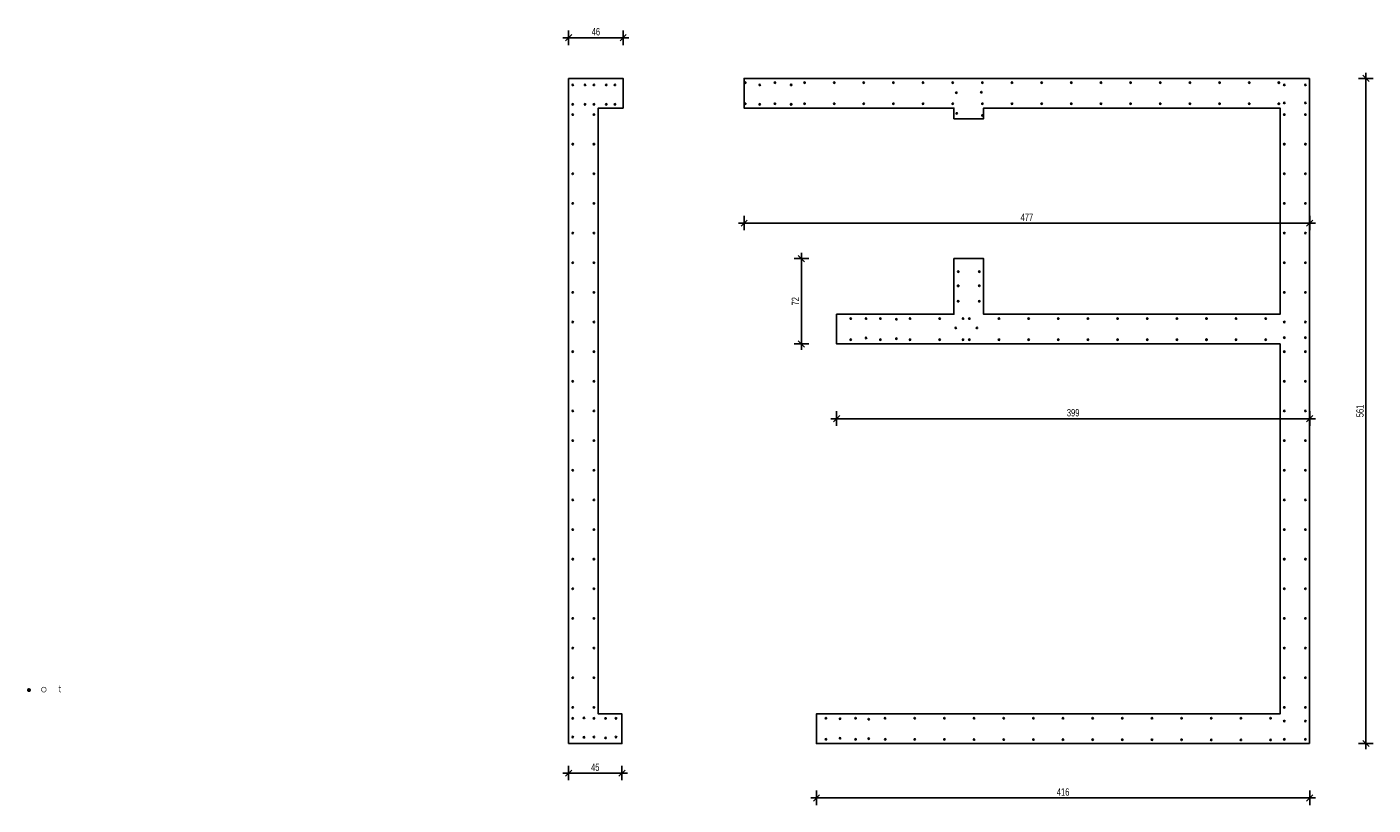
# Model space of a CAD drawing. Header units: millimetres. Extents: x 3488 to 8444, y -36 to 3900.
# Tile 1 of 12: x 3488 to 4623, y 600 to 1256. Entities that reach past the tile are written whole.
import ezdxf

# ---------------------------------------------------------------- set-up
doc = ezdxf.new("R2010")
doc.units = ezdxf.units.MM
doc.header["$LTSCALE"] = 25
for name, color, linetype in [('BA_wig', 3, 'Continuous'), ('BA_wym', 1, 'Continuous'), ('BD_wig', 3, 'Continuous'), ('BZ_P_prz', 4, 'Continuous')]:
    doc.layers.add(name, color=color, linetype=linetype)
doc.styles.add('BIKWYM', font='bikromsw.shx', dxfattribs={"width": 0.7})
doc.dimstyles.new('BA_KR_25_cm', dxfattribs={"dimscale": 0.25, "dimtxt": 25, "dimasz": 1.666667, "dimexe": 24, "dimexo": 0, "dimgap": 0, "dimtad": 0, "dimdec": 1, "dimrnd": 0.5, "dimzin": 9, "dimdsep": 46, "dimtxsty": 'BIKWYM', "dimblk": 'WYM-KR', "dimcen": 0, "dimdle": 20, "dimclrd": 256, "dimclre": 256, "dimclrt": 2, "dimadec": 0, "dimazin": 0, "dimtfac": 0.033333, "dimtdec": 1, "dimtmove": 0, "dimatfit": 3, "dimldrblk": 'WYM-KR', "dimfxl": 25, "dimfxlon": 1, "dimtvp": 0.8, "dimtolj": 1, "dimarcsym": 0})

# ---------------------------------------------------------------- blocks, each defined once
blk = doc.blocks.new('PRET3')
blk.add_hatch(color=0).paths.add_polyline_path([(0.5, 0, 1), (-0.5, 0, 1)])
at = {"color": 0}
blk.add_circle((0, 0), 0.5, dxfattribs=at)
blk = doc.blocks.new('WYM-KR')
at = {"linetype": 'ByBlock'}
blk.add_line((11.52, 0), (-11.52, 0), dxfattribs=at)
at = {"color": 7, "linetype": 'ByBlock'}
blk.add_line((6.24, 6.24), (-6.24, -6.24), dxfattribs=at)
blk = doc.blocks.new('*D28')
at = {"layer": 'BA_wym', "lineweight": -2}
for p, q in [((4153.8, 612.2), (4153.8, 599.9)), ((4154.2, 605.9), (4569.3, 605.9)), ((4569.8, 612.2), (4569.8, 599.9))]:
    blk.add_line(p, q, dxfattribs=at)
at = {"layer": 'Defpoints', "color": 0}
for p in [(4153.8, 615.9), (4569.8, 615.9), (4569.8, 605.9)]:
    blk.add_point(p, dxfattribs=at)
at = {"layer": 'BA_wym', "lineweight": -2, "xscale": 0.4166666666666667, "yscale": 0.4166666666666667, "zscale": 0.4166666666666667, "rotation": 180}
blk.add_blockref('WYM-KR', (4153.8, 605.9), dxfattribs=at)
at = {"layer": 'BA_wym', "lineweight": -2, "xscale": 0.4166666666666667, "yscale": 0.4166666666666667, "zscale": 0.4166666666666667}
blk.add_blockref('WYM-KR', (4569.8, 605.9), dxfattribs=at)
at = {"layer": 'BA_wym', "color": 2, "insert": (4361.8, 610.9), "char_height": 6.25, "attachment_point": 5, "style": 'BIKWYM'}
blk.add_mtext('\\A1;416', dxfattribs=at)
blk = doc.blocks.new('*D29')
at = {"layer": 'BA_wym', "lineweight": -2}
for p, q in [((4170.8, 932), (4170.8, 919.8)), ((4569.8, 932), (4569.8, 919.8)), ((4171.2, 925.8), (4569.3, 925.8))]:
    blk.add_line(p, q, dxfattribs=at)
at = {"layer": 'Defpoints', "color": 0}
for p in [(4170.8, 935.8), (4569.8, 935.8), (4569.8, 925.8)]:
    blk.add_point(p, dxfattribs=at)
at = {"layer": 'BA_wym', "lineweight": -2, "xscale": 0.4166666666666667, "yscale": 0.4166666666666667, "zscale": 0.4166666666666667, "rotation": 180}
blk.add_blockref('WYM-KR', (4170.8, 925.8), dxfattribs=at)
at = {"layer": 'BA_wym', "lineweight": -2, "xscale": 0.4166666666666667, "yscale": 0.4166666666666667, "zscale": 0.4166666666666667}
blk.add_blockref('WYM-KR', (4569.8, 925.8), dxfattribs=at)
at = {"layer": 'BA_wym', "color": 2, "insert": (4370.3, 930.8), "char_height": 6.25, "attachment_point": 5, "style": 'BIKWYM'}
blk.add_mtext('\\A1;399', dxfattribs=at)
blk = doc.blocks.new('*D30')
at = {"layer": 'BA_wym', "lineweight": -2}
for p, q in [((4092.8, 1097), (4092.8, 1084.7)), ((4093.2, 1090.7), (4569.3, 1090.7)), ((4569.8, 1097), (4569.8, 1084.7))]:
    blk.add_line(p, q, dxfattribs=at)
at = {"layer": 'Defpoints', "color": 0}
for p in [(4092.8, 1100.7), (4569.8, 1100.7), (4569.8, 1090.7)]:
    blk.add_point(p, dxfattribs=at)
at = {"layer": 'BA_wym', "lineweight": -2, "xscale": 0.4166666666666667, "yscale": 0.4166666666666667, "zscale": 0.4166666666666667, "rotation": 180}
blk.add_blockref('WYM-KR', (4092.8, 1090.7), dxfattribs=at)
at = {"layer": 'BA_wym', "lineweight": -2, "xscale": 0.4166666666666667, "yscale": 0.4166666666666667, "zscale": 0.4166666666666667}
blk.add_blockref('WYM-KR', (4569.8, 1090.7), dxfattribs=at)
at = {"layer": 'BA_wym', "color": 2, "insert": (4331.3, 1095.7), "char_height": 6.25, "attachment_point": 5, "style": 'BIKWYM'}
blk.add_mtext('\\A1;477', dxfattribs=at)
blk = doc.blocks.new('*D31')
at = {"layer": 'BA_wym', "lineweight": -2}
for p, q in [((4611, 1212.8), (4623.2, 1212.8)), ((4617.2, 652.2), (4617.2, 1212.4)), ((4611, 651.8), (4623.2, 651.8))]:
    blk.add_line(p, q, dxfattribs=at)
at = {"layer": 'Defpoints', "color": 0}
for p in [(4607.2, 1212.8), (4617.2, 1212.8), (4607.2, 651.8)]:
    blk.add_point(p, dxfattribs=at)
at = {"layer": 'BA_wym', "lineweight": -2, "xscale": 0.4166666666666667, "yscale": 0.4166666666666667, "zscale": 0.4166666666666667}
for p, rotation in [((4617.2, 1212.8), 90), ((4617.2, 651.8), 270)]:
    blk.add_blockref('WYM-KR', p, dxfattribs=dict(at, rotation=rotation))
at = {"layer": 'BA_wym', "color": 2, "insert": (4612.2, 932.3), "char_height": 6.25, "attachment_point": 5, "rotation": 90, "style": 'BIKWYM'}
blk.add_mtext('\\A1;561', dxfattribs=at)
blk = doc.blocks.new('*D32')
at = {"layer": 'BA_wym', "lineweight": -2}
for p, q in [((4147.4, 1060.8), (4135.1, 1060.8)), ((4141.1, 989.2), (4141.1, 1060.4)), ((4147.4, 988.8), (4135.1, 988.8))]:
    blk.add_line(p, q, dxfattribs=at)
at = {"layer": 'Defpoints', "color": 0}
for p in [(4141.1, 1060.8), (4151.1, 1060.8), (4151.1, 988.8)]:
    blk.add_point(p, dxfattribs=at)
at = {"layer": 'BA_wym', "lineweight": -2, "xscale": 0.4166666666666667, "yscale": 0.4166666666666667, "zscale": 0.4166666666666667}
for p, rotation in [((4141.1, 1060.8), 90), ((4141.1, 988.8), 270)]:
    blk.add_blockref('WYM-KR', p, dxfattribs=dict(at, rotation=rotation))
at = {"layer": 'BA_wym', "color": 2, "insert": (4136.1, 1024.8), "char_height": 6.25, "attachment_point": 5, "rotation": 90, "style": 'BIKWYM'}
blk.add_mtext('\\A1;72', dxfattribs=at)
blk = doc.blocks.new('*D33')
at = {"layer": 'BA_wym', "lineweight": -2}
for p, q in [((3944.8, 633), (3944.8, 620.8)), ((3945.2, 626.8), (3989.3, 626.8)), ((3989.8, 633), (3989.8, 620.8))]:
    blk.add_line(p, q, dxfattribs=at)
at = {"layer": 'Defpoints', "color": 0}
for p in [(3944.8, 636.8), (3989.8, 636.8), (3989.8, 626.8)]:
    blk.add_point(p, dxfattribs=at)
at = {"layer": 'BA_wym', "lineweight": -2, "xscale": 0.4166666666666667, "yscale": 0.4166666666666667, "zscale": 0.4166666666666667, "rotation": 180}
blk.add_blockref('WYM-KR', (3944.8, 626.8), dxfattribs=at)
at = {"layer": 'BA_wym', "lineweight": -2, "xscale": 0.4166666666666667, "yscale": 0.4166666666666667, "zscale": 0.4166666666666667}
blk.add_blockref('WYM-KR', (3989.8, 626.8), dxfattribs=at)
at = {"layer": 'BA_wym', "color": 2, "insert": (3967.3, 631.8), "char_height": 6.25, "attachment_point": 5, "style": 'BIKWYM'}
blk.add_mtext('\\A1;45', dxfattribs=at)
blk = doc.blocks.new('*D34')
at = {"layer": 'BA_wym', "lineweight": -2}
for p, q in [((3944.8, 1240.8), (3944.8, 1253.1)), ((3990.8, 1240.8), (3990.8, 1253.1)), ((3945.2, 1247.1), (3990.3, 1247.1))]:
    blk.add_line(p, q, dxfattribs=at)
at = {"layer": 'Defpoints', "color": 0}
for p in [(3990.8, 1247.1), (3944.8, 1237.1), (3990.8, 1237.1)]:
    blk.add_point(p, dxfattribs=at)
at = {"layer": 'BA_wym', "lineweight": -2, "xscale": 0.4166666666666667, "yscale": 0.4166666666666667, "zscale": 0.4166666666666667, "rotation": 180}
blk.add_blockref('WYM-KR', (3944.8, 1247.1), dxfattribs=at)
at = {"layer": 'BA_wym', "lineweight": -2, "xscale": 0.4166666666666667, "yscale": 0.4166666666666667, "zscale": 0.4166666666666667}
blk.add_blockref('WYM-KR', (3990.8, 1247.1), dxfattribs=at)
at = {"layer": 'BA_wym', "color": 2, "insert": (3967.8, 1252.1), "char_height": 6.25, "attachment_point": 5, "style": 'BIKWYM'}
blk.add_mtext('\\A1;46', dxfattribs=at)

msp = doc.modelspace()

# ---------------------------------------------------------------- hatches: boundary and pattern name
at = {"linetype": 'Continuous', "lineweight": 0}
h = msp.add_hatch(color=160, dxfattribs=at)
edge = h.paths.add_edge_path()
edge.add_spline(control_points=[(3489.69, 698.62), (3488.75, 698.62), (3487.98, 697.85), (3487.98, 696.91), (3487.98, 695.96), (3488.75, 695.2), (3489.69, 695.2), (3490.63, 695.2), (3491.4, 695.96), (3491.4, 696.91), (3491.4, 697.85), (3490.63, 698.62), (3489.69, 698.62)], knot_values=[0, 0, 0, 0, 0.25, 0.25, 0.25, 0.5, 0.5, 0.5, 0.75, 0.75, 0.75, 1, 1, 1, 1], degree=3, periodic=0)
h = msp.add_hatch(color=254, dxfattribs=at)
edge = h.paths.add_edge_path()
edge.add_spline(control_points=[(3500.05, 697.3), (3500.05, 696.62), (3500.27, 696.06), (3500.69, 695.6), (3501.11, 695.14), (3501.63, 694.91), (3502.26, 694.91), (3502.88, 694.91), (3503.41, 695.14), (3503.82, 695.6), (3504.24, 696.05), (3504.45, 696.62), (3504.45, 697.3), (3504.45, 697.97), (3504.24, 698.54), (3503.82, 698.99), (3503.41, 699.45), (3502.88, 699.67), (3502.26, 699.67), (3501.63, 699.67), (3501.11, 699.45), (3500.69, 698.99), (3500.26, 698.54), (3500.05, 697.97), (3500.05, 697.3)], knot_values=[0, 0, 0, 0, 0.125, 0.125, 0.125, 0.25, 0.25, 0.25, 0.375, 0.375, 0.375, 0.5, 0.5, 0.5, 0.625, 0.625, 0.625, 0.75, 0.75, 0.75, 0.875, 0.875, 0.875, 1, 1, 1, 1], degree=3, periodic=0)
edge = h.paths.add_edge_path(flags=16)
edge.add_spline(control_points=[(3500.53, 697.3), (3500.53, 697.82), (3500.7, 698.26), (3501.04, 698.63), (3501.38, 699), (3501.78, 699.18), (3502.26, 699.18), (3502.73, 699.18), (3503.14, 699), (3503.47, 698.63), (3503.81, 698.26), (3503.98, 697.82), (3503.98, 697.3), (3503.98, 696.78), (3503.81, 696.33), (3503.47, 695.97), (3503.14, 695.6), (3502.73, 695.42), (3502.26, 695.42), (3501.78, 695.42), (3501.38, 695.6), (3501.04, 695.97), (3500.7, 696.33), (3500.53, 696.78), (3500.53, 697.3)], knot_values=[0, 0, 0, 0, 0.125, 0.125, 0.125, 0.25, 0.25, 0.25, 0.375, 0.375, 0.375, 0.5, 0.5, 0.5, 0.625, 0.625, 0.625, 0.75, 0.75, 0.75, 0.875, 0.875, 0.875, 1, 1, 1, 1], degree=3, periodic=0)
h = msp.add_hatch(color=254, dxfattribs=at)
edge = h.paths.add_edge_path()
edge.add_spline(control_points=[(3516.83, 695.02), (3516.83, 695.02), (3516.83, 695.53), (3516.83, 695.53), (3516.75, 695.51), (3516.67, 695.49), (3516.6, 695.48), (3516.53, 695.47), (3516.47, 695.47), (3516.41, 695.47), (3516.15, 695.47), (3515.97, 695.55), (3515.86, 695.71), (3515.76, 695.87), (3515.71, 696.2), (3515.71, 696.69), (3515.71, 696.69), (3515.71, 699.08), (3515.71, 699.08), (3515.71, 699.08), (3516.79, 699.08), (3516.79, 699.08), (3516.79, 699.08), (3516.79, 699.57), (3516.79, 699.57), (3516.79, 699.57), (3515.71, 699.57), (3515.71, 699.57), (3515.71, 699.57), (3515.71, 700.96), (3515.71, 700.96), (3515.71, 700.96), (3515.24, 700.65), (3515.24, 700.65), (3515.24, 700.65), (3515.24, 699.57), (3515.24, 699.57), (3515.24, 699.57), (3514.77, 699.57), (3514.77, 699.57), (3514.77, 699.57), (3514.64, 699.08), (3514.64, 699.08), (3514.64, 699.08), (3515.24, 699.08), (3515.24, 699.08), (3515.24, 699.08), (3515.24, 696.75), (3515.24, 696.75), (3515.24, 696.07), (3515.33, 695.6), (3515.5, 695.34), (3515.68, 695.09), (3515.97, 694.96), (3516.39, 694.96), (3516.46, 694.96), (3516.52, 694.96), (3516.6, 694.98), (3516.67, 694.99), (3516.75, 695), (3516.83, 695.02)], knot_values=[0, 0, 0, 0, 0.05, 0.05, 0.05, 0.1, 0.1, 0.1, 0.15, 0.15, 0.15, 0.2, 0.2, 0.2, 0.25, 0.25, 0.25, 0.3, 0.3, 0.3, 0.35, 0.35, 0.35, 0.4, 0.4, 0.4, 0.45, 0.45, 0.45, 0.5, 0.5, 0.5, 0.55, 0.55, 0.55, 0.6, 0.6, 0.6, 0.65, 0.65, 0.65, 0.7, 0.7, 0.7, 0.75, 0.75, 0.75, 0.8, 0.8, 0.8, 0.85, 0.85, 0.85, 0.9, 0.9, 0.9, 0.95, 0.95, 0.95, 1, 1, 1, 1], degree=3, periodic=0)

# ---------------------------------------------------------------- linework, layer by layer
at = {"layer": 'BA_wig'}
for points in [[(3969.76, 1212.82), (3944.76, 1212.82)], [(4544.76, 1212.82), (4569.76, 1212.82)], [(3944.76, 676.82), (3944.76, 651.82)], [(4569.76, 676.82), (4569.76, 651.82)]]:
    msp.add_lwpolyline(points, dxfattribs=at)
at = {"layer": 'BD_wig'}
for points in [[(3944.76, 1212.82), (3944.76, 676.82)], [(3944.76, 651.82), (3989.76, 651.82), (3989.76, 676.82), (3969.76, 676.82), (3969.76, 1187.82), (3990.76, 1187.82), (3990.76, 1212.82), (3969.76, 1212.82)], [(4544.76, 1212.82), (4092.76, 1212.82), (4092.76, 1187.82), (4269.76, 1187.82), (4269.76, 1178.82), (4294.76, 1178.82), (4294.76, 1187.82), (4544.76, 1187.82), (4544.76, 1013.82), (4294.76, 1013.82), (4294.76, 1060.82), (4269.76, 1060.82), (4269.72, 1013.82), (4170.76, 1013.82), (4170.76, 988.82), (4544.76, 988.82), (4544.76, 676.82), (4153.76, 676.82), (4153.76, 651.82), (4569.76, 651.82)], [(4569.76, 676.82), (4569.76, 1212.82)]]:
    msp.add_lwpolyline(points, dxfattribs=at)

# ---------------------------------------------------------------- block references
at = {"layer": 'BZ_P_prz', "xscale": 1.2, "yscale": 1.2, "zscale": 1.2}
for p in [(3948.36, 1207.32), (3958.75, 1207.32), (3966.16, 1207.32), (3976.51, 1207.32), (3983.8, 1207.32), (4093.76, 1209.22), (4106, 1207.32), (4118.76, 1209.22), (4132.49, 1207.32), (4143.76, 1209.22), (4168.76, 1209.22), (4193.76, 1209.22), (4218.76, 1209.22), (4243.76, 1209.22), (4268.76, 1209.22), (4293.76, 1209.22), (4318.76, 1209.22), (4343.76, 1209.22), (4368.76, 1209.22), (4393.76, 1209.22), (4418.76, 1209.22), (4443.76, 1209.22), (4468.76, 1209.22), (4493.76, 1209.22), (4518.76, 1209.22), (4543.76, 1209.22), (4548.36, 1207.32), (4566.16, 1207.32), (4271.8, 1200.71), (4292.89, 1201.17), (4548.36, 1192.11), (4566.16, 1192.11), (3948.36, 1190.91), (3948.36, 1182.32), (3958.75, 1190.91), (3966.16, 1190.91), (3966.16, 1182.32), (3976.51, 1190.91), (3983.8, 1190.91), (4093.76, 1191.42), (4106, 1190.91), (4118.76, 1191.42), (4132.49, 1190.91), (4143.76, 1191.42), (4168.76, 1191.42), (4193.76, 1191.42), (4218.76, 1191.42), (4243.76, 1191.42), (4268.76, 1191.42), (4272.14, 1183.24), (4293.76, 1191.42), (4293.76, 1181.5), (4318.76, 1191.42), (4343.76, 1191.42), (4368.76, 1191.42), (4393.76, 1191.42), (4418.76, 1191.42), (4443.76, 1191.42), (4468.76, 1191.42), (4493.76, 1191.42), (4518.76, 1191.42), (4543.76, 1191.42), (4548.36, 1182.32), (4566.16, 1182.32), (3948.36, 1157.32), (3966.16, 1157.32), (4548.36, 1157.32), (4566.16, 1157.32), (3948.36, 1132.32), (3966.16, 1132.32), (4548.36, 1132.32), (4566.16, 1132.32), (3948.36, 1107.32), (3966.16, 1107.32), (4548.36, 1107.32), (4566.16, 1107.32), (3948.36, 1082.32), (3966.16, 1082.32), (4548.36, 1082.32), (4566.16, 1082.32), (3948.36, 1057.32), (3966.16, 1057.32), (4548.36, 1057.32), (4566.16, 1057.32), (4273.35, 1049.82), (4291.16, 1049.82), (4273.33, 1037.84), (4291.16, 1037.85), (3948.36, 1032.32), (3966.16, 1032.32), (4273.33, 1024.82), (4291.16, 1024.82), (4548.36, 1032.32), (4566.16, 1032.32), (4182.76, 1010.22), (4195.66, 1010.26), (4207.76, 1010.22), (4232.76, 1010.22), (4257.76, 1010.22), (4277.51, 1010.22), (4282.76, 1010.22), (4307.76, 1010.22), (4332.76, 1010.22), (4357.76, 1010.22), (4382.76, 1010.22), (4407.76, 1010.22), (4432.76, 1010.22), (4457.76, 1010.22), (4482.76, 1010.22), (4507.76, 1010.22), (4532.76, 1010.22), (3948.36, 1007.32), (3966.16, 1007.32), (4221.27, 1009.69), (4271.31, 1002.38), (4289.13, 1002.39), (4548.36, 1007.32), (4566.16, 1007.32), (4182.76, 992.42), (4195.66, 993.85), (4207.76, 992.42), (4221.27, 993.28), (4232.76, 992.42), (4257.76, 992.42), (4277.51, 992.42), (4282.76, 992.42), (4307.76, 992.42), (4332.76, 992.42), (4357.76, 992.42), (4382.76, 992.42), (4407.76, 992.42), (4432.76, 992.42), (4457.76, 992.42), (4482.76, 992.42), (4507.76, 992.42), (4532.76, 992.42), (4548.36, 994.15), (4566.16, 994.15), (3948.36, 982.32), (3966.16, 982.32), (4548.36, 982.32), (4566.16, 982.32), (3948.36, 957.32), (3966.16, 957.32), (4548.36, 957.32), (4566.16, 957.32), (3948.36, 932.32), (3966.16, 932.32), (4548.36, 932.32), (4566.16, 932.32), (3948.36, 907.32), (3966.16, 907.32), (4548.36, 907.32), (4566.16, 907.32), (3948.36, 882.32), (3966.16, 882.32), (4548.36, 882.32), (4566.16, 882.32), (3948.36, 857.32), (3966.16, 857.32), (4548.36, 857.32), (4566.16, 857.32), (3948.36, 832.32), (3966.16, 832.32), (4548.36, 832.32), (4566.16, 832.32), (3948.36, 807.32), (3966.16, 807.32), (4548.36, 807.32), (4566.16, 807.32), (3948.36, 782.32), (3966.16, 782.32), (4548.36, 782.32), (4566.16, 782.32), (3948.36, 757.32), (3966.16, 757.32), (4548.36, 757.32), (4566.16, 757.32), (3948.36, 732.32), (3966.16, 732.32), (4548.36, 732.32), (4566.16, 732.32), (3948.36, 707.32), (3966.16, 707.32), (4548.36, 707.32), (4566.16, 707.32), (3948.36, 682.32), (3966.16, 682.32), (4548.36, 682.32), (4566.16, 682.32), (3948.36, 673.06), (3957.75, 673.48), (3966.16, 673.06), (3975.95, 673.01), (3984.79, 673.06), (4161.76, 673.22), (4173.73, 672.72), (4186.76, 673.22), (4197.98, 672.36), (4211.76, 673.22), (4236.76, 673.22), (4261.76, 673.22), (4286.76, 673.22), (4311.76, 673.22), (4336.76, 673.22), (4361.76, 673.22), (4386.76, 673.22), (4411.76, 673.22), (4436.76, 673.22), (4461.76, 673.22), (4486.76, 673.22), (4511.76, 673.22), (4536.76, 673.22), (4548.36, 670.74), (4566.16, 670.74), (3948.36, 657.32), (3957.75, 657.07), (3966.16, 657.32), (3975.95, 656.6), (3984.79, 657.32), (4161.77, 655.41), (4173.73, 656.31), (4186.77, 655.37), (4197.98, 655.95), (4211.77, 655.34), (4236.77, 655.3), (4261.77, 655.26), (4286.77, 655.23), (4311.77, 655.19), (4336.77, 655.16), (4361.77, 655.12), (4386.77, 655.08), (4411.77, 655.05), (4436.77, 655.01), (4461.77, 654.98), (4486.77, 654.94), (4511.77, 654.9), (4536.77, 654.87), (4548.36, 655.36), (4566.16, 655.36)]:
    msp.add_blockref('PRET3', p, dxfattribs=at)

# ---------------------------------------------------------------- dimensions: what is measured, and where the dimension line sits
at = {"layer": 'BA_wym'}
for base, p1, p2, picture, middle in [((3990.76, 1247.1), (3944.76, 1237.1), (3990.76, 1237.1), '*D34', (3967.76, 1252.1)), ((4569.76, 1090.73), (4092.76, 1100.73), (4569.76, 1100.73), '*D30', (4331.26, 1095.73)), ((4569.76, 925.78), (4170.76, 935.78), (4569.76, 935.78), '*D29', (4370.26, 930.78)), ((3989.76, 626.79), (3944.76, 636.79), (3989.76, 636.79), '*D33', (3967.26, 631.79)), ((4569.76, 605.93), (4153.76, 615.93), (4569.76, 615.93), '*D28', (4361.76, 610.93))]:
    dim = msp.add_linear_dim(base=base, p1=p1, p2=p2, dimstyle='BA_KR_25_cm', override={"dimdec": 0, "dimrnd": 1, "dimatfit": 1}, dxfattribs=at)
    dim.commit()
    dim.dimension.update_dxf_attribs({"geometry": picture, "text_midpoint": middle})
for base, p1, p2, picture, middle in [((4617.24, 1212.82), (4607.24, 651.82), (4607.24, 1212.82), '*D31', (4612.24, 932.32)), ((4141.1, 1060.82), (4151.1, 988.82), (4151.1, 1060.82), '*D32', (4136.1, 1024.82))]:
    dim = msp.add_linear_dim(base=base, p1=p1, p2=p2, angle=90, dimstyle='BA_KR_25_cm', override={"dimdec": 0, "dimrnd": 1, "dimatfit": 1}, dxfattribs=at)
    dim.commit()
    dim.dimension.update_dxf_attribs({"geometry": picture, "text_midpoint": middle})

doc.saveas('drawing.dxf')
